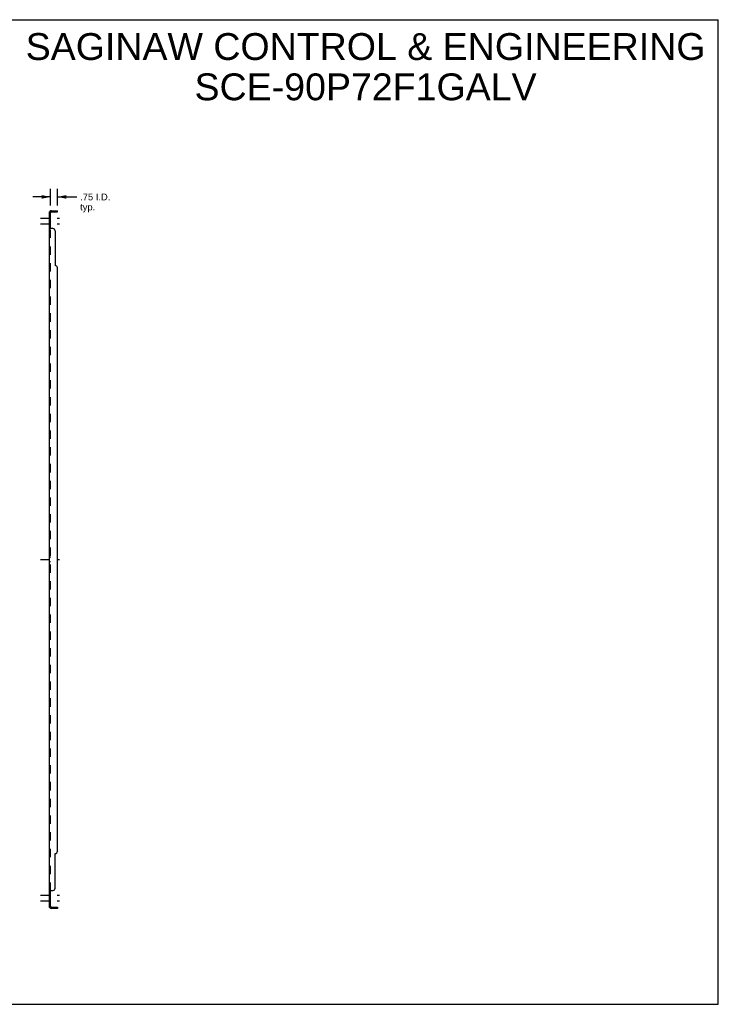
# Model space of a CAD drawing. Header units: inches. Extents: x 0 to 170, y 0 to 110.
# Tile 2 of 2: x 92 to 170, y 0 to 110. Entities that reach past the tile are written whole.
import ezdxf

# ---------------------------------------------------------------- set-up
doc = ezdxf.new("R2010")
doc.units = ezdxf.units.IN
doc.header["$LTSCALE"] = 9.35
doc.header["$MEASUREMENT"] = 0
doc.linetypes.add('DASHED', pattern=[0.2, 0.1, -0.1])
doc.linetypes.add('HIDDEN', pattern=[0.2, 0.1, -0.1])
doc.layers.get('0').update_dxf_attribs({"linetype": 'CONTINUOUS'})
for name, color, linetype in [('21_WIDE_OR_GREATER', 7, 'CONTINUOUS'), ('DEFAULT_2', 8, 'HIDDEN'), ('DIMENSIONS', 7, 'CONTINUOUS')]:
    doc.layers.add(name, color=color, linetype=linetype)
doc.styles.get("Standard").update_dxf_attribs({"font": 'arial.ttf'})
doc.dimstyles.new('DIMSTYLE_1', dxfattribs={"dimtxt": 0.75, "dimasz": 1, "dimexe": 0.09, "dimexo": 0.07, "dimgap": 0.0375, "dimtad": 0, "dimtih": 1, "dimtoh": 1, "dimzin": 4, "dimdsep": 46, "dimtxsty": 'Standard', "dimblk": '_FILLED', "dimblk1": '_FILLED', "dimblk2": '_FILLED', "dimcen": 0.09, "dimadec": 3, "dimazin": 1, "dimtfac": 1, "dimtdec": 3, "dimtofl": 0, "dimtmove": 0, "dimatfit": 3, "dimldrblk": '_FILLED', "dimfxl": 0, "dimtolj": 1, "dimtzin": 4, "dimarcsym": 0})

# ---------------------------------------------------------------- blocks, each defined once
blk = doc.blocks.new('_FILLED')
at = {"color": 0, "linetype": 'ByBlock'}
blk.add_solid([(0, 0), (-1, 0.2), (-1, -0.2)], dxfattribs=at)
blk = doc.blocks.new('*D12')
at = {"layer": '21_WIDE_OR_GREATER', "color": 2, "linetype": 'Continuous'}
for p, q in [((95.45, 89.23), (95.45, 91.1)), ((96.2, 89.23), (96.2, 91.1)), ((95.45, 90.2), (93.45, 90.2)), ((96.2, 90.2), (98.36, 90.2))]:
    blk.add_line(p, q, dxfattribs=at)
blk.add_blockref('_FILLED', (95.45, 90.2), dxfattribs=at)
at = {"layer": '21_WIDE_OR_GREATER', "color": 2, "linetype": 'Continuous', "rotation": 180}
blk.add_blockref('_FILLED', (96.2, 90.2), dxfattribs=at)
at = {"layer": '21_WIDE_OR_GREATER', "color": 2, "linetype": 'Continuous', "insert": (98.74, 90.57), "char_height": 0.75, "width": 3.3708, "attachment_point": 1, "line_spacing_factor": 0.9}
blk.add_mtext('.75 I.D.\\Ptyp.', dxfattribs=at)

msp = doc.modelspace()

# ---------------------------------------------------------------- linework, layer by layer
at = {"color": 7, "linetype": 'Continuous'}
for p, q in [((0, 110), (170, 110)), ((170, 0), (170, 110)), ((95.448, 88.529), (95.323, 88.529)), ((95.377, 88.568), (95.424, 88.529)), ((95.448, 86.69), (95.448, 88.529)), ((95.56, 88.529), (96.198, 88.529)), ((95.948, 88.529), (95.948, 88.654)), ((96.198, 88.529), (96.198, 88.654)), ((95.448, 86.69), (95.323, 86.69)), ((95.448, 12.681), (95.323, 12.681)), ((95.448, 10.842), (95.448, 12.681)), ((95.448, 10.842), (95.323, 10.842)), ((95.377, 10.803), (95.424, 10.842)), ((95.56, 10.842), (96.198, 10.842)), ((95.948, 10.842), (95.948, 10.717)), ((96.198, 10.842), (96.198, 10.717)), ((0, 0), (170, 0))]:
    msp.add_line(p, q, dxfattribs=at)
at = {"color": 3, "linetype": 'Continuous'}
for p, q in [((95.323, 10.842), (95.323, 88.529)), ((95.56, 88.654), (96.198, 88.654)), ((95.698, 86.654), (95.377, 86.654)), ((95.948, 86.404), (95.948, 82.529)), ((96.198, 17.092), (96.198, 82.279)), ((95.948, 12.967), (95.948, 16.842)), ((95.377, 12.717), (95.698, 12.717)), ((96.198, 10.717), (95.56, 10.717))]:
    msp.add_line(p, q, dxfattribs=at)
at = {"color": 2, "linetype": 'DASHED'}
for p, q in [((94.323, 87.81), (96.448, 87.81)), ((94.323, 87.192), (96.448, 87.192)), ((94.323, 49.685), (96.448, 49.685)), ((94.323, 12.179), (96.448, 12.179)), ((94.323, 11.56), (96.448, 11.56))]:
    msp.add_line(p, q, dxfattribs=at)
at = {"color": 3, "linetype": 'Continuous'}
for points in [[(95.354, 88.553), (95.346, 88.55), (95.342, 88.548), (95.339, 88.546), (95.336, 88.545), (95.333, 88.543), (95.33, 88.541), (95.328, 88.539), (95.326, 88.537), (95.325, 88.535), (95.324, 88.533), (95.323, 88.531), (95.323, 88.529)], [(95.377, 88.568), (95.375, 88.565), (95.372, 88.563), (95.369, 88.561), (95.366, 88.559), (95.362, 88.557), (95.358, 88.555), (95.354, 88.553)], [(95.35, 86.668), (95.346, 86.67), (95.342, 86.671), (95.339, 86.673), (95.336, 86.675), (95.333, 86.676), (95.33, 86.678), (95.328, 86.68), (95.326, 86.682), (95.325, 86.684), (95.324, 86.686), (95.323, 86.688), (95.323, 86.69)], [(95.377, 86.654), (95.375, 86.656), (95.372, 86.658), (95.369, 86.66), (95.366, 86.661), (95.362, 86.663), (95.358, 86.665), (95.35, 86.668)], [(95.358, 12.706), (95.35, 12.703), (95.346, 12.701), (95.342, 12.7), (95.339, 12.698), (95.336, 12.696), (95.333, 12.694), (95.33, 12.693), (95.328, 12.69), (95.326, 12.688), (95.325, 12.687), (95.324, 12.685), (95.323, 12.683), (95.323, 12.681)], [(95.377, 12.717), (95.375, 12.715), (95.372, 12.713), (95.369, 12.711), (95.366, 12.71), (95.362, 12.708), (95.358, 12.706)], [(95.346, 10.821), (95.342, 10.823), (95.339, 10.825), (95.336, 10.826), (95.333, 10.828), (95.33, 10.83), (95.328, 10.832), (95.326, 10.834), (95.325, 10.836), (95.324, 10.838), (95.323, 10.84), (95.323, 10.842)], [(95.377, 10.803), (95.375, 10.806), (95.372, 10.808), (95.369, 10.81), (95.366, 10.812), (95.362, 10.814), (95.358, 10.816), (95.354, 10.818), (95.346, 10.821)]]:
    msp.add_lwpolyline(points, dxfattribs=at)
at = {"color": 7, "linetype": 'Continuous'}
for points in [[(95.452, 88.518), (95.451, 88.521), (95.45, 88.523), (95.449, 88.525), (95.448, 88.527)], [(95.463, 88.506), (95.46, 88.508), (95.458, 88.511), (95.456, 88.513), (95.454, 88.516), (95.452, 88.518)], [(95.474, 88.488), (95.474, 88.489), (95.474, 88.49), (95.474, 88.491), (95.474, 88.492), (95.473, 88.493), (95.472, 88.495), (95.471, 88.496), (95.47, 88.498), (95.468, 88.5), (95.466, 88.502), (95.463, 88.506)], [(95.458, 86.677), (95.456, 86.678), (95.454, 86.68), (95.452, 86.682), (95.451, 86.683), (95.45, 86.685), (95.449, 86.686), (95.448, 86.688), (95.448, 86.69)], [(95.474, 86.654), (95.474, 86.656), (95.474, 86.658), (95.474, 86.66), (95.474, 86.662), (95.473, 86.663), (95.472, 86.665), (95.471, 86.667), (95.47, 86.668), (95.468, 86.67), (95.466, 86.671), (95.465, 86.673), (95.463, 86.674), (95.458, 86.677)], [(95.463, 12.697), (95.458, 12.694), (95.456, 12.692), (95.454, 12.691), (95.452, 12.689), (95.451, 12.688), (95.45, 12.686), (95.449, 12.685), (95.448, 12.683), (95.448, 12.681)], [(95.474, 12.717), (95.474, 12.715), (95.474, 12.713), (95.474, 12.711), (95.474, 12.709), (95.473, 12.708), (95.472, 12.706), (95.471, 12.704), (95.47, 12.703), (95.468, 12.701), (95.466, 12.7), (95.465, 12.698), (95.463, 12.697)], [(95.452, 10.853), (95.451, 10.85), (95.45, 10.848), (95.449, 10.846), (95.448, 10.844)], [(95.466, 10.869), (95.463, 10.865), (95.46, 10.863), (95.458, 10.86), (95.456, 10.858), (95.454, 10.855), (95.452, 10.853)], [(95.474, 10.883), (95.474, 10.882), (95.474, 10.881), (95.474, 10.88), (95.474, 10.879), (95.473, 10.878), (95.472, 10.876), (95.471, 10.875), (95.47, 10.873), (95.468, 10.871), (95.466, 10.869)]]:
    msp.add_lwpolyline(points, dxfattribs=at)
at = {"color": 3, "linetype": 'Continuous'}
for centre, radius, start, end in [((95.56, 88.417), 0.237, 90, 140.56585), ((95.698, 86.404), 0.25, 0, 90), ((95.948, 82.279), 0.25, 0, 90), ((95.948, 17.092), 0.25, 270, 360), ((95.698, 12.967), 0.25, 270, 360), ((95.56, 10.954), 0.237, 219.43415, 270)]:
    msp.add_arc(centre, radius, start, end, dxfattribs=at)
at = {"color": 7, "linetype": 'Continuous'}
for centre, start, end in [((95.56, 88.417), 90, 180), ((95.56, 10.954), 180, 270)]:
    msp.add_arc(centre, 0.112, start, end, dxfattribs=at)
at = {"layer": 'DEFAULT_2', "color": 8, "linetype": 'HIDDEN'}
for p, q in [((95.448, 88.06), (95.323, 88.06)), ((95.424, 88.529), (95.474, 88.488)), ((95.448, 88.527), (95.448, 88.529)), ((95.448, 87.56), (95.323, 87.56)), ((95.448, 87.332), (95.323, 87.332)), ((95.448, 87.051), (95.323, 87.051)), ((95.324, 86.686), (95.323, 86.688)), ((95.448, 12.681), (95.448, 86.69)), ((95.45, 86.685), (95.449, 86.686)), ((95.472, 86.665), (95.471, 86.667)), ((95.448, 49.935), (95.323, 49.935)), ((95.448, 49.435), (95.323, 49.435)), ((95.448, 12.32), (95.323, 12.32)), ((95.45, 12.686), (95.449, 12.685)), ((95.448, 12.039), (95.323, 12.039)), ((95.448, 11.81), (95.323, 11.81)), ((95.448, 11.31), (95.323, 11.31)), ((95.424, 10.842), (95.474, 10.883)), ((95.448, 10.844), (95.448, 10.842))]:
    msp.add_line(p, q, dxfattribs=at)
for points in [[(95.392, 88.529), (95.391, 88.529), (95.391, 88.529), (95.39, 88.529), (95.39, 88.529), (95.389, 88.529), (95.389, 88.529), (95.389, 88.529), (95.389, 88.529)], [(95.389, 88.529), (95.389, 88.529), (95.389, 88.529), (95.389, 88.529), (95.39, 88.529), (95.39, 88.529), (95.391, 88.529), (95.391, 88.529), (95.392, 88.529), (95.393, 88.529), (95.394, 88.529), (95.394, 88.528), (95.395, 88.528), (95.396, 88.528), (95.397, 88.528), (95.397, 88.528), (95.398, 88.528), (95.399, 88.527), (95.4, 88.527), (95.401, 88.527), (95.401, 88.527), (95.402, 88.527), (95.403, 88.527), (95.404, 88.526), (95.405, 88.526), (95.405, 88.526), (95.406, 88.526), (95.407, 88.525), (95.408, 88.525), (95.409, 88.525), (95.41, 88.525), (95.411, 88.524), (95.411, 88.524), (95.412, 88.524), (95.413, 88.524), (95.414, 88.523), (95.415, 88.523), (95.416, 88.523), (95.417, 88.522), (95.418, 88.522), (95.419, 88.522), (95.42, 88.521), (95.421, 88.521), (95.422, 88.521), (95.423, 88.52), (95.424, 88.52), (95.425, 88.52), (95.426, 88.519), (95.427, 88.519), (95.428, 88.518), (95.429, 88.518), (95.43, 88.518), (95.431, 88.517), (95.432, 88.517), (95.433, 88.516), (95.434, 88.516), (95.435, 88.515), (95.436, 88.515), (95.437, 88.515), (95.437, 88.514), (95.438, 88.514), (95.439, 88.513), (95.44, 88.513), (95.441, 88.513), (95.442, 88.512), (95.443, 88.512), (95.443, 88.511), (95.444, 88.511), (95.445, 88.51), (95.446, 88.51), (95.447, 88.51), (95.447, 88.509), (95.448, 88.509), (95.449, 88.508), (95.449, 88.508), (95.45, 88.508), (95.45, 88.507), (95.451, 88.507), (95.452, 88.507), (95.452, 88.506), (95.452, 88.506), (95.452, 88.506)], [(95.452, 88.506), (95.452, 88.506), (95.452, 88.506), (95.452, 88.506), (95.452, 88.507), (95.451, 88.507), (95.451, 88.507), (95.45, 88.508), (95.45, 88.508), (95.45, 88.508), (95.449, 88.509), (95.448, 88.509)], [(95.328, 86.68), (95.326, 86.682), (95.325, 86.684)], [(95.474, 86.66), (95.474, 86.662), (95.473, 86.663)], [(95.328, 12.69), (95.326, 12.688), (95.325, 12.687), (95.324, 12.685), (95.323, 12.683)], [(95.474, 12.711), (95.474, 12.709), (95.473, 12.708), (95.472, 12.706), (95.471, 12.704)], [(95.452, 10.865), (95.452, 10.865), (95.452, 10.865), (95.452, 10.865), (95.452, 10.864), (95.451, 10.864), (95.451, 10.864), (95.45, 10.863), (95.45, 10.863), (95.449, 10.863), (95.449, 10.862), (95.448, 10.862), (95.447, 10.862), (95.447, 10.861), (95.446, 10.861), (95.445, 10.861), (95.445, 10.86), (95.444, 10.86), (95.443, 10.86), (95.442, 10.859), (95.442, 10.859), (95.441, 10.858), (95.44, 10.858), (95.439, 10.858), (95.438, 10.857), (95.438, 10.857), (95.437, 10.856), (95.436, 10.856), (95.435, 10.856), (95.434, 10.855), (95.433, 10.855), (95.432, 10.855), (95.431, 10.854), (95.431, 10.854), (95.43, 10.853), (95.429, 10.853), (95.428, 10.853), (95.427, 10.852), (95.426, 10.852), (95.425, 10.851), (95.424, 10.851), (95.423, 10.851), (95.422, 10.85), (95.42, 10.85), (95.419, 10.849), (95.418, 10.849), (95.417, 10.849), (95.416, 10.848), (95.415, 10.848), (95.414, 10.848), (95.413, 10.847), (95.412, 10.847), (95.411, 10.847), (95.41, 10.846), (95.409, 10.846), (95.408, 10.846), (95.407, 10.846), (95.406, 10.845), (95.405, 10.845), (95.404, 10.845), (95.403, 10.845), (95.402, 10.844), (95.401, 10.844), (95.401, 10.844), (95.4, 10.844), (95.399, 10.843), (95.398, 10.843), (95.397, 10.843), (95.396, 10.843), (95.395, 10.843), (95.394, 10.843), (95.394, 10.842), (95.393, 10.842), (95.392, 10.842), (95.391, 10.842), (95.391, 10.842), (95.39, 10.842), (95.389, 10.842), (95.389, 10.842), (95.389, 10.842)], [(95.389, 10.842), (95.389, 10.842), (95.389, 10.842), (95.389, 10.842), (95.389, 10.842), (95.389, 10.842), (95.389, 10.842), (95.39, 10.842), (95.39, 10.842), (95.391, 10.842), (95.391, 10.842)], [(95.449, 10.862), (95.449, 10.862), (95.45, 10.863), (95.45, 10.863), (95.45, 10.863), (95.451, 10.864), (95.451, 10.864), (95.452, 10.864), (95.452, 10.865), (95.452, 10.865), (95.452, 10.865)]]:
    msp.add_lwpolyline(points, dxfattribs=at)
for centre, start, end in [((95.56, 88.417), 140.56585, 180), ((95.56, 10.954), 180, 219.43415)]:
    msp.add_arc(centre, 0.237, start, end, dxfattribs=at)

# ---------------------------------------------------------------- texts
at = {"layer": 'DIMENSIONS', "color": 2, "linetype": 'Continuous', "insert": (130.615, 108.5), "char_height": 3, "width": 75.76952, "attachment_point": 2, "line_spacing_factor": 0.9}
msp.add_mtext('SAGINAW CONTROL & ENGINEERING\\PSCE-90P72F1GALV', dxfattribs=at)

# ---------------------------------------------------------------- dimensions: what is measured, and where the dimension line sits
at = {"layer": '21_WIDE_OR_GREATER', "color": 2, "linetype": 'Continuous'}
dim = msp.add_linear_dim(base=(96.198, 90.199), p1=(95.448, 89.159), p2=(96.198, 89.159), text='<> I.D.\\Ptyp.', dimstyle='DIMSTYLE_1', dxfattribs=at)
dim.commit()
dim.dimension.update_dxf_attribs({"geometry": '*D12', "text_midpoint": (100.425, 89.637), "dimtype": 160})

doc.saveas('drawing.dxf')
